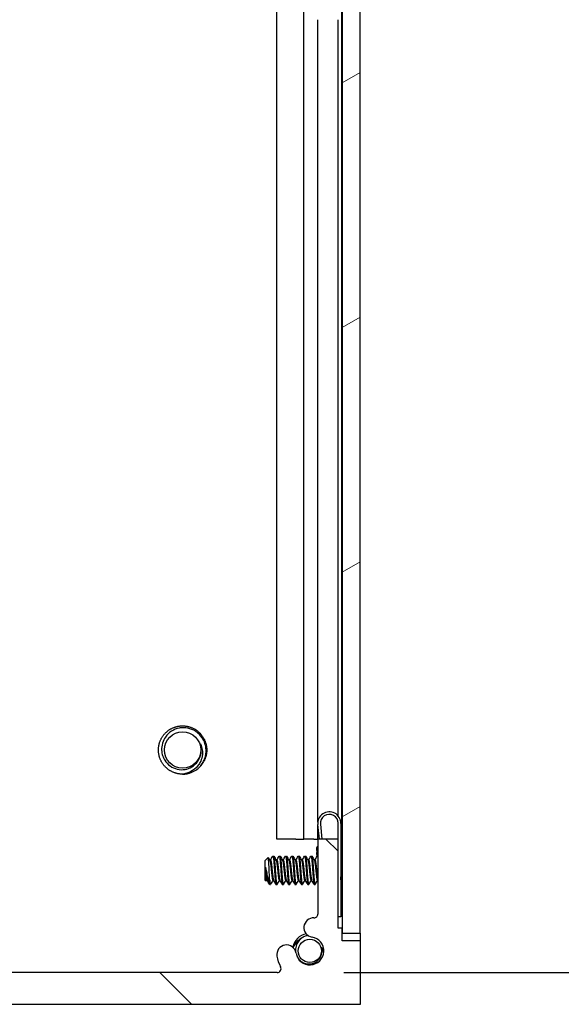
# Model space of a CAD drawing. Header units: millimetres. Extents: x 64 to 1798, y 64 to 1375.
# Tile 37 of 66: x 997 to 1051, y 453 to 551. Entities that reach past the tile are written whole.
import ezdxf

# ---------------------------------------------------------------- set-up
doc = ezdxf.new("R2010")
doc.units = ezdxf.units.MM
doc.header["$LTSCALE"] = 6.666667
for name, color, linetype, lineweight in [('Dimension (ANSI)', 7, 'Continuous', 25), ('Hatch (ANSI)', 7, 'Continuous', 18), ('Visible (ANSI)', 7, 'Continuous', 25)]:
    doc.layers.add(name, color=color, linetype=linetype, lineweight=lineweight)
doc.styles.add('Note Text (ANSI)', font='tahoma.ttf')
doc.dimstyles.new('Default - mm (ANSI)', dxfattribs={"dimscale": 6.666667, "dimtxt": 1.75, "dimasz": 1.5, "dimexe": 2, "dimexo": 1, "dimgap": 0.8, "dimtad": 0, "dimtih": 1, "dimtoh": 1, "dimrnd": 1e-08, "dimzin": 0, "dimdsep": 46, "dimtxsty": 'Note Text (ANSI)', "dimblk": 'Filled-2', "dimcen": 0.09, "dimdle": 10, "dimclrd": 256, "dimclre": 256, "dimclrt": 256, "dimadec": 1, "dimazin": 0, "dimtfac": 1.741714, "dimtofl": 0, "dimtmove": 0, "dimatfit": 3, "dimldrblk": 'Filled-1', "dimfxl": 1, "dimtolj": 1, "dimtzin": 0, "dimlwd": -1, "dimlwe": -1, "dimarcsym": 0})

# ---------------------------------------------------------------- blocks, each defined once
blk = doc.blocks.new('Filled-2')
at = {"color": 0}
for p, q in [((0, 0), (-1, 0.1667)), ((-1, 0.1667), (-1, -0.1667)), ((-1, 0), (0, 0)), ((-1, -0.1667), (0, 0))]:
    blk.add_line(p, q, dxfattribs=at)
at = {"color": 0, "flags": 128}
blk.add_lwpolyline([(-1, -0.1667), (0, 0), (-1, 0.1667), (-1, -0.1667)], dxfattribs=at)
at = {"color": 0}
blk.add_solid([(-1, -0.1667), (0, 0), (-1, 0.1667), (-1, -0.1667)], dxfattribs=at)
blk = doc.blocks.new('*D11')
at = {"layer": 'Defpoints', "color": 0, "transparency": 16777216}
for p in [(1022.301, 1008.663), (1117.447, 1008.663), (1022.301, 456.233)]:
    blk.add_point(p, dxfattribs=at)
at = {"layer": 'Dimension (ANSI)', "transparency": 16777216}
for p, q in [((1028.968, 1008.663), (1130.781, 1008.663)), ((1117.447, 998.663), (1117.447, 756.822)), ((1117.447, 466.233), (1117.447, 708.073)), ((1028.968, 456.233), (1130.781, 456.233))]:
    blk.add_line(p, q, dxfattribs=at)
at = {"layer": 'Dimension (ANSI)', "transparency": 16777216, "xscale": 10, "yscale": 10, "zscale": 10}
for p, rotation in [((1117.447, 1008.663), 90), ((1117.447, 456.233), 270)]:
    blk.add_blockref('Filled-2', p, dxfattribs=dict(at, rotation=rotation))
at = {"layer": 'Dimension (ANSI)', "transparency": 16777216, "char_height": 11.66667, "attachment_point": 5, "style": 'Note Text (ANSI)'}
for s, insert in [('\\A1; 552.43 mm', (1117.447, 743.857)), ('\\A1;[21.749 in]', (1117.447, 719.483))]:
    blk.add_mtext(s, dxfattribs=dict(at, insert=insert))
blk = doc.blocks.new('Filled-1')
at = {"color": 0}
for p, q in [((0, 0), (-1, 0.3333)), ((-1, 0.3333), (-1, -0.3333)), ((-1, 0), (0, 0)), ((-1, -0.3333), (0, 0))]:
    blk.add_line(p, q, dxfattribs=at)
at = {"color": 0, "flags": 128}
blk.add_lwpolyline([(-1, -0.3333), (0, 0), (-1, 0.3333), (-1, -0.3333)], dxfattribs=at)
at = {"color": 0}
blk.add_solid([(-1, -0.3333), (0, 0), (-1, 0.3333), (-1, -0.3333)], dxfattribs=at)

msp = doc.modelspace()

# ---------------------------------------------------------------- hatches: boundary and pattern name
at = {"layer": 'Hatch (ANSI)'}
h = msp.add_hatch(dxfattribs=at)
h.set_pattern_fill('ANSI31', color=256, scale=169.333333, angle=-15, style=0)
h.set_pattern_definition([(30, (0, 0), (-10.58333, 18.33087), [])])
h.paths.add_polyline_path([(1030.5974, 1004.7483), (1028.794, 1004.7483), (1028.794, 460.1469), (1030.5974, 460.1469)])
h = msp.add_hatch(dxfattribs=at)
h.set_pattern_fill('ANSI31', color=256, scale=169.333333, angle=90, style=0)
h.set_pattern_definition([(135, (0, 0), (-14.9671, -14.9671), [])])
edge = h.paths.add_edge_path()
edge.add_line((942.4725, 459.4076), (942.4725, 453.0576))
edge.add_line((942.4725, 453.0576), (1030.6105, 453.0576))
edge.add_line((1030.6105, 453.0576), (1030.6105, 459.4076))
edge.add_line((1030.6105, 459.4076), (1028.7815, 459.4076))
edge.add_line((1028.7815, 459.4076), (1028.7815, 460.6776))
edge.add_line((1028.7815, 460.6776), (1028.4005, 460.6776))
edge.add_line((1028.4005, 460.6776), (1028.4005, 469.5676))
edge.add_line((1028.4005, 469.5676), (1026.3685, 469.5676))
edge.add_line((1026.3685, 469.5676), (1026.3685, 462.0689))
edge.add_ellipse((1025.9875, 462.0689), major_axis=(0.381, 0), ratio=1, start_angle=267.543268, end_angle=360, ccw=False)
edge.add_ellipse((1025.9298, 460.724), major_axis=(0.0414, 0.9643), ratio=1, start_angle=0, end_angle=173.339678)
edge.add_ellipse((1025.5555, 458.3916), major_axis=(0.2214, 1.3794), ratio=1, start_angle=108.234109, end_angle=360, ccw=False)
edge.add_ellipse((1023.2231, 458.0173), major_axis=(0.953, 0.1529), ratio=1, start_angle=0, end_angle=180)
edge.add_ellipse((1025.5555, 458.3916), major_axis=(-3.2854, -0.5272), ratio=1, start_angle=0, end_angle=19.532567)
edge.add_ellipse((1022.3011, 456.6136), major_axis=(0.3344, 0.1827), ratio=1, start_angle=241.350379, end_angle=360, ccw=False)
edge.add_line((1022.3011, 456.2326), (950.7819, 456.2326))
edge.add_ellipse((950.7819, 456.6136), major_axis=(0, -0.381), ratio=1, start_angle=241.350379, end_angle=360, ccw=False)
edge.add_ellipse((947.5275, 458.3916), major_axis=(2.92, -1.5953), ratio=1, start_angle=0, end_angle=19.532567)
edge.add_ellipse((949.8599, 458.0173), major_axis=(0.953, -0.1529), ratio=1, start_angle=0, end_angle=180)
edge.add_ellipse((947.5275, 458.3916), major_axis=(1.3794, -0.2214), ratio=1, start_angle=108.234109, end_angle=360, ccw=False)
edge.add_ellipse((947.1532, 460.724), major_axis=(0.1529, -0.953), ratio=1, start_angle=0, end_angle=173.339678)
edge.add_ellipse((947.0955, 462.0689), major_axis=(0.0163, -0.3806), ratio=1, start_angle=267.543268, end_angle=360, ccw=False)
edge.add_line((946.7145, 462.0689), (946.7145, 469.5676))
edge.add_line((946.7145, 469.5676), (944.6825, 469.5676))
edge.add_line((944.6825, 469.5676), (944.6825, 460.6776))
edge.add_line((944.6825, 460.6776), (944.3015, 460.6776))
edge.add_line((944.3015, 460.6776), (944.3015, 459.4076))
edge.add_line((944.3015, 459.4076), (942.4725, 459.4076))

# ---------------------------------------------------------------- linework, layer by layer
at = {"layer": 'Visible (ANSI)'}
for p, q in [((1028.794, 1004.7483), (1028.794, 460.1469)), ((1030.5974, 460.1469), (1030.5974, 1004.7483)), ((1022.2448, 469.5576), (1022.2448, 553.2252)), ((1024.9515, 469.5576), (1024.9515, 553.4778)), ((1028.7684, 469.5576), (1028.7684, 553.3524)), ((1026.3554, 471.2387), (1026.3554, 551.3976)), ((1028.3874, 471.8647), (1028.3874, 551.3976)), ((1028.3874, 469.5676), (1028.3874, 471.2856)), ((1028.4005, 469.5676), (1028.4005, 471.1326)), ((1028.6505, 471.1326), (1028.6505, 461.7826)), ((1026.3554, 469.5576), (1026.3554, 471.0266)), ((1026.5121, 469.5676), (1026.3571, 471.0097)), ((1026.6056, 471.0364), (1026.7635, 469.5676)), ((1024.163, 469.5576), (1022.2448, 469.5576)), ((1024.163, 469.5576), (1024.9515, 469.5576)), ((1025.9581, 469.5576), (1024.9515, 469.5576)), ((1025.9581, 469.5576), (1026.3554, 469.5576)), ((1026.3554, 469.5576), (1026.3685, 469.5576)), ((1028.4005, 469.5676), (1026.3685, 469.5676)), ((1026.3685, 469.5676), (1026.3685, 462.0689)), ((1028.4005, 460.6776), (1028.4005, 469.5676)), ((1028.6505, 469.5576), (1028.7684, 469.5576)), ((1028.7684, 469.5576), (1028.794, 469.5576)), ((1026.2172, 468.5679), (1026.2538, 468.2269)), ((1026.3037, 467.763), (1026.2538, 468.2269)), ((1021.0724, 467.3923), (1021.3954, 467.7153)), ((1021.0724, 467.3923), (1021.0724, 465.5)), ((1021.5586, 467.4389), (1021.628, 467.4389)), ((1021.8661, 467.8685), (1021.9455, 467.8685)), ((1022.1936, 467.4389), (1022.263, 467.4389)), ((1022.5011, 467.8685), (1022.5805, 467.8685)), ((1022.8286, 467.4389), (1022.898, 467.4389)), ((1023.1361, 467.8685), (1023.2155, 467.8685)), ((1023.4636, 467.4389), (1023.533, 467.4389)), ((1023.7711, 467.8685), (1023.8505, 467.8685)), ((1024.0986, 467.4389), (1024.168, 467.4389)), ((1024.4061, 467.8685), (1024.4855, 467.8685)), ((1024.7336, 467.4389), (1024.803, 467.4389)), ((1025.0411, 467.8685), (1025.1205, 467.8685)), ((1025.3686, 467.4389), (1025.438, 467.4389)), ((1025.6761, 467.8685), (1025.7555, 467.8685)), ((1026.0036, 467.4389), (1026.073, 467.4389)), ((1028.6505, 467.6234), (1028.794, 467.7669)), ((1021.1191, 466.7693), (1021.1191, 466.0014)), ((1021.0724, 465.5), (1021.1912, 465.3812)), ((1021.2311, 465.4533), (1021.3006, 465.4533)), ((1021.5486, 465.0237), (1021.5486, 465.4495)), ((1021.8661, 465.4533), (1021.9356, 465.4533)), ((1022.5011, 465.4533), (1022.5706, 465.4533)), ((1023.1361, 465.4533), (1023.2056, 465.4533)), ((1023.7711, 465.4533), (1023.8406, 465.4533)), ((1024.4061, 465.4533), (1024.4756, 465.4533)), ((1025.0411, 465.4533), (1025.1106, 465.4533)), ((1025.6761, 465.4533), (1025.7456, 465.4533)), ((1026.3111, 465.4533), (1026.3685, 465.4533)), ((1028.7138, 465.2055), (1028.794, 465.1253)), ((1021.5486, 465.0237), (1021.628, 465.0237)), ((1022.1836, 465.0237), (1022.263, 465.0237)), ((1022.8186, 465.0237), (1022.898, 465.0237)), ((1023.4536, 465.0237), (1023.533, 465.0237)), ((1024.0886, 465.0237), (1024.168, 465.0237)), ((1024.7236, 465.0237), (1024.803, 465.0237)), ((1025.3586, 465.0237), (1025.438, 465.0237)), ((1025.9936, 465.0237), (1026.073, 465.0237)), ((1026.3571, 461.9845), (1026.3594, 461.9862)), ((1026.3586, 461.9825), (1026.3571, 461.9845)), ((1028.6505, 461.7826), (1028.4005, 461.7826)), ((1028.7815, 460.6776), (1028.4005, 460.6776)), ((1028.7815, 459.4076), (1028.7815, 460.6776)), ((1030.6105, 459.4076), (1028.7815, 459.4076)), ((1028.794, 460.1469), (1030.5974, 460.1469)), ((1030.5974, 460.1469), (1030.5974, 459.4076)), ((1030.6105, 453.0576), (1030.6105, 459.4076)), ((1022.3011, 456.2326), (950.7819, 456.2326)), ((942.4725, 453.0576), (1030.6105, 453.0576))]:
    msp.add_line(p, q, dxfattribs=at)
for centre, radius in [((1012.8428, 478.4576), 1.8177), ((1025.5555, 458.3916), 1.1573)]:
    msp.add_circle(centre, radius, dxfattribs=at)
for centre, radius, start, end in [((1012.8428, 478.4576), 1.876, 333.644372, 18.644372), ((1012.8428, 478.4576), 2.413, 270, 315), ((1027.5005, 471.1326), 1.15, 0, 186.134146), ((1027.5005, 471.1326), 0.9, 0, 186.134146), ((1026.81, 468.4755), 0.6, 137.382808, 171.134146), ((1025.9298, 460.724), 0.9652, 87.543268, 260.882946), ((1025.9875, 462.0689), 0.381, 267.543268, 0), ((1025.5555, 458.3916), 1.75, 102.031061, 167.968939), ((1025.5555, 458.3916), 1.397, 189.117054, 80.882946), ((1023.2231, 458.0173), 0.9652, 9.117054, 189.117054), ((1025.5555, 458.3916), 1.2156, 333.644372, 18.644372), ((1025.5555, 458.3916), 3.3274, 189.117054, 208.649621), ((1022.3011, 456.6136), 0.381, 270, 28.649621)]:
    msp.add_arc(centre, radius, start, end, dxfattribs=at)
for points, weights, knots in [([(1010.4298, 478.4576), (1010.4298, 479.4571), (1011.1365, 480.1639), (1011.8433, 480.8706), (1012.8428, 480.8706), (1013.8423, 480.8706), (1014.549, 480.1639), (1015.2558, 479.4571), (1015.2558, 478.4576)], [1, 0.923879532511, 1, 0.923879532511, 1, 0.923879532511, 1, 0.923879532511, 1], [0.076923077, 0.076923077, 0.076923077, 0.086538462, 0.086538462, 0.096153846, 0.096153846, 0.105769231, 0.105769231, 0.115384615, 0.115384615, 0.115384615]), ([(1012.8428, 476.0446), (1011.8433, 476.0446), (1011.1365, 476.7514), (1010.4298, 477.4581), (1010.4298, 478.4576)], [1, 0.923879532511, 1, 0.923879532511, 1], [0.057692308, 0.057692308, 0.057692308, 0.067307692, 0.067307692, 0.076923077, 0.076923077, 0.076923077]), ([(1021.5683, 467.4217), (1021.586, 467.3903), (1021.6016, 467.3059), (1021.6545, 467.0193), (1021.7074, 466.4461), (1021.7603, 465.8729), (1021.8132, 465.5863), (1021.8378, 465.4533), (1021.8661, 465.4533)], [0.941196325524, 0.956426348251, 1, 0.866025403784, 1, 0.866025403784, 1, 0.933012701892, 0.933012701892], [0.079945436, 0.079945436, 0.079945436, 0.083333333, 0.083333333, 0.09375, 0.09375, 0.104166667, 0.104166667, 0.109375, 0.109375, 0.109375]), ([(1021.628, 467.4389), (1021.6564, 467.4389), (1021.6809, 467.3059), (1021.7339, 467.0193), (1021.7868, 466.4461), (1021.8397, 465.8729), (1021.8926, 465.5863), (1021.9082, 465.5019), (1021.9259, 465.4706)], [0.933012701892, 0.933012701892, 1, 0.866025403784, 1, 0.866025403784, 1, 0.956426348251, 0.941196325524], [0.078125, 0.078125, 0.078125, 0.083333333, 0.083333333, 0.09375, 0.09375, 0.104166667, 0.104166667, 0.107554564, 0.107554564, 0.107554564]), ([(1021.8522, 467.8561), (1021.8879, 467.9199), (1021.9191, 467.6779), (1021.972, 467.2673), (1022.0249, 466.4461)], [0.937106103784, 0.916453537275, 1, 0.866025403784, 1], [0.076837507, 0.076837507, 0.076837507, 0.083333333, 0.083333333, 0.09375, 0.09375, 0.09375]), ([(1021.9455, 467.8685), (1021.9739, 467.8685), (1021.9984, 467.6779), (1022.0514, 467.2673), (1022.1043, 466.4461)], [0.933012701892, 0.933012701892, 1, 0.866025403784, 1], [0.140625, 0.140625, 0.140625, 0.145833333, 0.145833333, 0.15625, 0.15625, 0.15625]), ([(1022.2033, 467.4217), (1022.221, 467.3903), (1022.2366, 467.3059), (1022.2895, 467.0193), (1022.3424, 466.4461), (1022.3953, 465.8729), (1022.4482, 465.5863), (1022.4728, 465.4533), (1022.5011, 465.4533)], [0.941196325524, 0.956426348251, 1, 0.866025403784, 1, 0.866025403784, 1, 0.933012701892, 0.933012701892], [0.142445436, 0.142445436, 0.142445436, 0.145833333, 0.145833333, 0.15625, 0.15625, 0.166666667, 0.166666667, 0.171875, 0.171875, 0.171875]), ([(1022.263, 467.4389), (1022.2914, 467.4389), (1022.3159, 467.3059), (1022.3689, 467.0193), (1022.4218, 466.4461), (1022.4747, 465.8729), (1022.5276, 465.5863), (1022.5432, 465.5019), (1022.5609, 465.4706)], [0.933012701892, 0.933012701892, 1, 0.866025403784, 1, 0.866025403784, 1, 0.956426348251, 0.941196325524], [0.140625, 0.140625, 0.140625, 0.145833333, 0.145833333, 0.15625, 0.15625, 0.166666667, 0.166666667, 0.170054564, 0.170054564, 0.170054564]), ([(1022.4872, 467.8561), (1022.5229, 467.9199), (1022.5541, 467.6779), (1022.607, 467.2673), (1022.6599, 466.4461)], [0.937106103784, 0.916453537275, 1, 0.866025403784, 1], [0.139337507, 0.139337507, 0.139337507, 0.145833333, 0.145833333, 0.15625, 0.15625, 0.15625]), ([(1022.5805, 467.8685), (1022.6089, 467.8685), (1022.6334, 467.6779), (1022.6864, 467.2673), (1022.7393, 466.4461)], [0.933012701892, 0.933012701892, 1, 0.866025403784, 1], [0.203125, 0.203125, 0.203125, 0.208333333, 0.208333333, 0.21875, 0.21875, 0.21875]), ([(1022.8383, 467.4217), (1022.856, 467.3903), (1022.8716, 467.3059), (1022.9245, 467.0193), (1022.9774, 466.4461), (1023.0303, 465.8729), (1023.0832, 465.5863), (1023.1078, 465.4533), (1023.1361, 465.4533)], [0.941196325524, 0.956426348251, 1, 0.866025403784, 1, 0.866025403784, 1, 0.933012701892, 0.933012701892], [0.204945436, 0.204945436, 0.204945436, 0.208333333, 0.208333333, 0.21875, 0.21875, 0.229166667, 0.229166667, 0.234375, 0.234375, 0.234375]), ([(1022.898, 467.4389), (1022.9264, 467.4389), (1022.9509, 467.3059), (1023.0039, 467.0193), (1023.0568, 466.4461), (1023.1097, 465.8729), (1023.1626, 465.5863), (1023.1782, 465.5019), (1023.1959, 465.4706)], [0.933012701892, 0.933012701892, 1, 0.866025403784, 1, 0.866025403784, 1, 0.956426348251, 0.941196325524], [0.203125, 0.203125, 0.203125, 0.208333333, 0.208333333, 0.21875, 0.21875, 0.229166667, 0.229166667, 0.232554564, 0.232554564, 0.232554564]), ([(1023.1222, 467.8561), (1023.1579, 467.9199), (1023.1891, 467.6779), (1023.242, 467.2673), (1023.2949, 466.4461)], [0.937106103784, 0.916453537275, 1, 0.866025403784, 1], [0.201837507, 0.201837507, 0.201837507, 0.208333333, 0.208333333, 0.21875, 0.21875, 0.21875]), ([(1023.2155, 467.8685), (1023.2439, 467.8685), (1023.2684, 467.6779), (1023.3214, 467.2673), (1023.3743, 466.4461)], [0.933012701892, 0.933012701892, 1, 0.866025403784, 1], [0.265625, 0.265625, 0.265625, 0.270833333, 0.270833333, 0.28125, 0.28125, 0.28125]), ([(1023.4733, 467.4217), (1023.491, 467.3903), (1023.5066, 467.3059), (1023.5595, 467.0193), (1023.6124, 466.4461), (1023.6653, 465.8729), (1023.7182, 465.5863), (1023.7428, 465.4533), (1023.7711, 465.4533)], [0.941196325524, 0.956426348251, 1, 0.866025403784, 1, 0.866025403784, 1, 0.933012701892, 0.933012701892], [0.267445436, 0.267445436, 0.267445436, 0.270833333, 0.270833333, 0.28125, 0.28125, 0.291666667, 0.291666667, 0.296875, 0.296875, 0.296875]), ([(1023.533, 467.4389), (1023.5614, 467.4389), (1023.5859, 467.3059), (1023.6389, 467.0193), (1023.6918, 466.4461), (1023.7447, 465.8729), (1023.7976, 465.5863), (1023.8132, 465.5019), (1023.8309, 465.4706)], [0.933012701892, 0.933012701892, 1, 0.866025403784, 1, 0.866025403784, 1, 0.956426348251, 0.941196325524], [0.265625, 0.265625, 0.265625, 0.270833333, 0.270833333, 0.28125, 0.28125, 0.291666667, 0.291666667, 0.295054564, 0.295054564, 0.295054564]), ([(1023.7572, 467.8561), (1023.7929, 467.9199), (1023.8241, 467.6779), (1023.877, 467.2673), (1023.9299, 466.4461)], [0.937106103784, 0.916453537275, 1, 0.866025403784, 1], [0.264337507, 0.264337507, 0.264337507, 0.270833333, 0.270833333, 0.28125, 0.28125, 0.28125]), ([(1023.8505, 467.8685), (1023.8789, 467.8685), (1023.9034, 467.6779), (1023.9564, 467.2673), (1024.0093, 466.4461)], [0.933012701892, 0.933012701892, 1, 0.866025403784, 1], [0.328125, 0.328125, 0.328125, 0.333333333, 0.333333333, 0.34375, 0.34375, 0.34375]), ([(1024.1083, 467.4217), (1024.126, 467.3903), (1024.1416, 467.3059), (1024.1945, 467.0193), (1024.2474, 466.4461), (1024.3003, 465.8729), (1024.3532, 465.5863), (1024.3778, 465.4533), (1024.4061, 465.4533)], [0.941196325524, 0.956426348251, 1, 0.866025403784, 1, 0.866025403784, 1, 0.933012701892, 0.933012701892], [0.329945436, 0.329945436, 0.329945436, 0.333333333, 0.333333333, 0.34375, 0.34375, 0.354166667, 0.354166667, 0.359375, 0.359375, 0.359375]), ([(1024.168, 467.4389), (1024.1964, 467.4389), (1024.2209, 467.3059), (1024.2739, 467.0193), (1024.3268, 466.4461), (1024.3797, 465.8729), (1024.4326, 465.5863), (1024.4482, 465.5019), (1024.4659, 465.4706)], [0.933012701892, 0.933012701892, 1, 0.866025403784, 1, 0.866025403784, 1, 0.956426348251, 0.941196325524], [0.328125, 0.328125, 0.328125, 0.333333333, 0.333333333, 0.34375, 0.34375, 0.354166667, 0.354166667, 0.357554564, 0.357554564, 0.357554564]), ([(1024.3922, 467.8561), (1024.4279, 467.9199), (1024.4591, 467.6779), (1024.512, 467.2673), (1024.5649, 466.4461)], [0.937106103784, 0.916453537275, 1, 0.866025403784, 1], [0.326837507, 0.326837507, 0.326837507, 0.333333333, 0.333333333, 0.34375, 0.34375, 0.34375]), ([(1024.4855, 467.8685), (1024.5139, 467.8685), (1024.5384, 467.6779), (1024.5914, 467.2673), (1024.6443, 466.4461)], [0.933012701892, 0.933012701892, 1, 0.866025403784, 1], [0.390625, 0.390625, 0.390625, 0.395833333, 0.395833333, 0.40625, 0.40625, 0.40625]), ([(1024.7433, 467.4217), (1024.761, 467.3903), (1024.7766, 467.3059), (1024.8295, 467.0193), (1024.8824, 466.4461), (1024.9353, 465.8729), (1024.9882, 465.5863), (1025.0128, 465.4533), (1025.0411, 465.4533)], [0.941196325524, 0.956426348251, 1, 0.866025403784, 1, 0.866025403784, 1, 0.933012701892, 0.933012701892], [0.392445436, 0.392445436, 0.392445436, 0.395833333, 0.395833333, 0.40625, 0.40625, 0.416666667, 0.416666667, 0.421875, 0.421875, 0.421875]), ([(1024.803, 467.4389), (1024.8314, 467.4389), (1024.8559, 467.3059), (1024.9089, 467.0193), (1024.9618, 466.4461), (1025.0147, 465.8729), (1025.0676, 465.5863), (1025.0832, 465.5019), (1025.1009, 465.4706)], [0.933012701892, 0.933012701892, 1, 0.866025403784, 1, 0.866025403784, 1, 0.956426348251, 0.941196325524], [0.390625, 0.390625, 0.390625, 0.395833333, 0.395833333, 0.40625, 0.40625, 0.416666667, 0.416666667, 0.420054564, 0.420054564, 0.420054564]), ([(1025.0272, 467.8561), (1025.0629, 467.9199), (1025.0941, 467.6779), (1025.147, 467.2673), (1025.1999, 466.4461)], [0.937106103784, 0.916453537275, 1, 0.866025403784, 1], [0.389337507, 0.389337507, 0.389337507, 0.395833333, 0.395833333, 0.40625, 0.40625, 0.40625]), ([(1025.1205, 467.8685), (1025.1489, 467.8685), (1025.1734, 467.6779), (1025.2264, 467.2673), (1025.2793, 466.4461)], [0.933012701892, 0.933012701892, 1, 0.866025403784, 1], [0.453125, 0.453125, 0.453125, 0.458333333, 0.458333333, 0.46875, 0.46875, 0.46875]), ([(1025.3783, 467.4217), (1025.396, 467.3903), (1025.4116, 467.3059), (1025.4645, 467.0193), (1025.5174, 466.4461), (1025.5703, 465.8729), (1025.6232, 465.5863), (1025.6478, 465.4533), (1025.6761, 465.4533)], [0.941196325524, 0.956426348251, 1, 0.866025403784, 1, 0.866025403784, 1, 0.933012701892, 0.933012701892], [0.454945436, 0.454945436, 0.454945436, 0.458333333, 0.458333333, 0.46875, 0.46875, 0.479166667, 0.479166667, 0.484375, 0.484375, 0.484375]), ([(1025.438, 467.4389), (1025.4664, 467.4389), (1025.4909, 467.3059), (1025.5439, 467.0193), (1025.5968, 466.4461), (1025.6497, 465.8729), (1025.7026, 465.5863), (1025.7182, 465.5019), (1025.7359, 465.4706)], [0.933012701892, 0.933012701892, 1, 0.866025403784, 1, 0.866025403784, 1, 0.956426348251, 0.941196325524], [0.453125, 0.453125, 0.453125, 0.458333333, 0.458333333, 0.46875, 0.46875, 0.479166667, 0.479166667, 0.482554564, 0.482554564, 0.482554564]), ([(1025.6622, 467.8561), (1025.6979, 467.9199), (1025.7291, 467.6779), (1025.782, 467.2673), (1025.8349, 466.4461)], [0.937106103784, 0.916453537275, 1, 0.866025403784, 1], [0.451837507, 0.451837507, 0.451837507, 0.458333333, 0.458333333, 0.46875, 0.46875, 0.46875]), ([(1025.7555, 467.8685), (1025.7839, 467.8685), (1025.8084, 467.6779), (1025.8614, 467.2673), (1025.9143, 466.4461)], [0.933012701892, 0.933012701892, 1, 0.866025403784, 1], [0.515625, 0.515625, 0.515625, 0.520833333, 0.520833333, 0.53125, 0.53125, 0.53125]), ([(1026.0133, 467.4217), (1026.031, 467.3903), (1026.0466, 467.3059), (1026.0995, 467.0193), (1026.1524, 466.4461), (1026.2053, 465.8729), (1026.2582, 465.5863), (1026.2828, 465.4533), (1026.3111, 465.4533)], [0.941196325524, 0.956426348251, 1, 0.866025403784, 1, 0.866025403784, 1, 0.933012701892, 0.933012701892], [0.517445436, 0.517445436, 0.517445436, 0.520833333, 0.520833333, 0.53125, 0.53125, 0.541666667, 0.541666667, 0.546875, 0.546875, 0.546875]), ([(1026.073, 467.4389), (1026.1014, 467.4389), (1026.1259, 467.3059), (1026.1789, 467.0193), (1026.2318, 466.4461), (1026.2847, 465.8729), (1026.3376, 465.5863), (1026.3521, 465.5077), (1026.3685, 465.475)], [0.933012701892, 0.933012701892, 1, 0.866025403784, 1, 0.866025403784, 1, 0.959314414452, 0.943339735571], [0.515625, 0.515625, 0.515625, 0.520833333, 0.520833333, 0.53125, 0.53125, 0.541666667, 0.541666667, 0.544830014, 0.544830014, 0.544830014]), ([(1026.3453, 467.7923), (1026.3551, 467.7475), (1026.3641, 467.6779), (1026.3662, 467.661), (1026.3685, 467.6426)], [0.958679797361, 0.974477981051, 1, 0.993644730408, 0.987892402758], [0.5188489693, 0.5188489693, 0.5188489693, 0.5208333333, 0.5208333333, 0.5213274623, 0.5213274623, 0.5213274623]), ([(1021.1191, 466.7693), (1021.1364, 466.6122), (1021.1518, 466.4461), (1021.2047, 465.8729), (1021.2576, 465.5863), (1021.2732, 465.5019), (1021.2909, 465.4706)], [0.941670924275, 0.957095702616, 1, 0.866025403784, 1, 0.956426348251, 0.941196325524], [0.027914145, 0.027914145, 0.027914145, 0.03125, 0.03125, 0.041666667, 0.041666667, 0.045054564, 0.045054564, 0.045054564]), ([(1022.0249, 466.4461), (1022.0778, 465.6249), (1022.1307, 465.2143), (1022.1553, 465.0237), (1022.1836, 465.0237)], [1, 0.866025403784, 1, 0.933012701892, 0.933012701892], [0.09375, 0.09375, 0.09375, 0.104166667, 0.104166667, 0.109375, 0.109375, 0.109375]), ([(1022.1043, 466.4461), (1022.1572, 465.6249), (1022.2101, 465.2143), (1022.2413, 464.9723), (1022.277, 465.0361)], [1, 0.866025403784, 1, 0.916453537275, 0.937106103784], [0.15625, 0.15625, 0.15625, 0.166666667, 0.166666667, 0.173162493, 0.173162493, 0.173162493]), ([(1022.6599, 466.4461), (1022.7128, 465.6249), (1022.7657, 465.2143), (1022.7903, 465.0237), (1022.8186, 465.0237)], [1, 0.866025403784, 1, 0.933012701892, 0.933012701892], [0.15625, 0.15625, 0.15625, 0.166666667, 0.166666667, 0.171875, 0.171875, 0.171875]), ([(1022.7393, 466.4461), (1022.7922, 465.6249), (1022.8451, 465.2143), (1022.8763, 464.9723), (1022.912, 465.0361)], [1, 0.866025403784, 1, 0.916453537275, 0.937106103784], [0.21875, 0.21875, 0.21875, 0.229166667, 0.229166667, 0.235662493, 0.235662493, 0.235662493]), ([(1023.2949, 466.4461), (1023.3478, 465.6249), (1023.4007, 465.2143), (1023.4253, 465.0237), (1023.4536, 465.0237)], [1, 0.866025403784, 1, 0.933012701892, 0.933012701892], [0.21875, 0.21875, 0.21875, 0.229166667, 0.229166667, 0.234375, 0.234375, 0.234375]), ([(1023.3743, 466.4461), (1023.4272, 465.6249), (1023.4801, 465.2143), (1023.5113, 464.9723), (1023.547, 465.0361)], [1, 0.866025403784, 1, 0.916453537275, 0.937106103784], [0.28125, 0.28125, 0.28125, 0.291666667, 0.291666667, 0.298162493, 0.298162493, 0.298162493]), ([(1023.9299, 466.4461), (1023.9828, 465.6249), (1024.0357, 465.2143), (1024.0603, 465.0237), (1024.0886, 465.0237)], [1, 0.866025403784, 1, 0.933012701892, 0.933012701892], [0.28125, 0.28125, 0.28125, 0.291666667, 0.291666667, 0.296875, 0.296875, 0.296875]), ([(1024.0093, 466.4461), (1024.0622, 465.6249), (1024.1151, 465.2143), (1024.1463, 464.9723), (1024.182, 465.0361)], [1, 0.866025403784, 1, 0.916453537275, 0.937106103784], [0.34375, 0.34375, 0.34375, 0.354166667, 0.354166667, 0.360662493, 0.360662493, 0.360662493]), ([(1024.5649, 466.4461), (1024.6178, 465.6249), (1024.6707, 465.2143), (1024.6953, 465.0237), (1024.7236, 465.0237)], [1, 0.866025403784, 1, 0.933012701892, 0.933012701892], [0.34375, 0.34375, 0.34375, 0.354166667, 0.354166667, 0.359375, 0.359375, 0.359375]), ([(1024.6443, 466.4461), (1024.6972, 465.6249), (1024.7501, 465.2143), (1024.7813, 464.9723), (1024.817, 465.0361)], [1, 0.866025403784, 1, 0.916453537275, 0.937106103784], [0.40625, 0.40625, 0.40625, 0.416666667, 0.416666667, 0.423162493, 0.423162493, 0.423162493]), ([(1025.1999, 466.4461), (1025.2528, 465.6249), (1025.3057, 465.2143), (1025.3303, 465.0237), (1025.3586, 465.0237)], [1, 0.866025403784, 1, 0.933012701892, 0.933012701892], [0.40625, 0.40625, 0.40625, 0.416666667, 0.416666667, 0.421875, 0.421875, 0.421875]), ([(1025.2793, 466.4461), (1025.3322, 465.6249), (1025.3851, 465.2143), (1025.4163, 464.9723), (1025.452, 465.0361)], [1, 0.866025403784, 1, 0.916453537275, 0.937106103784], [0.46875, 0.46875, 0.46875, 0.479166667, 0.479166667, 0.485662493, 0.485662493, 0.485662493]), ([(1025.8349, 466.4461), (1025.8878, 465.6249), (1025.9407, 465.2143), (1025.9653, 465.0237), (1025.9936, 465.0237)], [1, 0.866025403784, 1, 0.933012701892, 0.933012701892], [0.46875, 0.46875, 0.46875, 0.479166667, 0.479166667, 0.484375, 0.484375, 0.484375]), ([(1025.9143, 466.4461), (1025.9672, 465.6249), (1026.0201, 465.2143), (1026.0513, 464.9723), (1026.087, 465.0361)], [1, 0.866025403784, 1, 0.916453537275, 0.937106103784], [0.53125, 0.53125, 0.53125, 0.541666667, 0.541666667, 0.548162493, 0.548162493, 0.548162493]), ([(1021.1191, 466.0014), (1021.1507, 465.7352), (1021.1782, 465.5863), (1021.2028, 465.4533), (1021.2311, 465.4533)], [0.933829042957, 0.925617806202, 1, 0.933012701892, 0.933012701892], [0.035883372, 0.035883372, 0.035883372, 0.041666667, 0.041666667, 0.046875, 0.046875, 0.046875]), ([(1021.5486, 465.4495), (1021.5626, 465.3112), (1021.5751, 465.2143), (1021.6063, 464.9723), (1021.642, 465.0361)], [0.948065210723, 0.96476686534, 1, 0.916453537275, 0.937106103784], [0.1014272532, 0.1014272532, 0.1014272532, 0.1041666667, 0.1041666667, 0.1106624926, 0.1106624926, 0.1106624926])]:
    msp.add_rational_spline(points, weights, degree=2, knots=knots, dxfattribs=at)
for points, knots in [([(1015.192, 478.4576), (1015.1828, 478.7357), (1015.1274, 478.9543), (1015.0077, 479.3148), (1014.9125, 479.5073), (1014.6409, 479.9067), (1014.432, 480.1309), (1014.0327, 480.3923), (1013.9036, 480.46), (1013.5066, 480.6213), (1013.2266, 480.6775), (1012.7983, 480.6818), (1012.6538, 480.6692), (1012.2389, 480.5905), (1011.979, 480.4878), (1011.5226, 480.1978), (1011.3052, 480.0032), (1010.9986, 479.5632), (1010.8993, 479.3565), (1010.7563, 478.8727), (1010.7424, 478.6359), (1010.749, 478.4576)], [-0.53135799, -0.53135799, -0.53135799, -0.53135799, -0.48495847, -0.48495847, -0.42525004, -0.42525004, -0.35006367, -0.35006367, -0.31711145, -0.31711145, -0.25296075, -0.25296075, -0.22004808, -0.22004808, -0.15737762, -0.15737762, -0.09767705, -0.09767705, -0.05355355, -0.05355355, -0.000001, -0.000001, -0.000001, -0.000001]), ([(1010.749, 478.4576), (1010.7574, 478.2287), (1010.8007, 478.0474), (1010.897, 477.7428), (1010.9721, 477.5813), (1011.1981, 477.2243), (1011.3762, 477.0243), (1011.8197, 476.7082), (1012.0615, 476.5994), (1012.5546, 476.4861), (1012.8198, 476.4706), (1013.3349, 476.5593), (1013.5648, 476.6455), (1013.9916, 476.9055), (1014.1361, 477.0526), (1014.3438, 477.2891), (1014.4469, 477.4505), (1014.5238, 477.6248)], [-0.3227708, -0.3227708, -0.3227708, -0.3227708, -0.29549718, -0.29549718, -0.26142943, -0.26142943, -0.21435094, -0.21435094, -0.17052081, -0.17052081, -0.1299024, -0.1299024, -0.09448701, -0.09448701, -0.05719334, -0.05719334, 0, 0, 0, 0]), ([(1014.8106, 478.4576), (1014.8298, 478.3169), (1014.8467, 478.0918), (1014.7586, 477.6), (1014.6857, 477.3917), (1014.5126, 477.0715), (1014.4323, 476.9546), (1014.1494, 476.6188), (1013.9185, 476.4327), (1013.5359, 476.2306), (1013.4074, 476.1771), (1013.0869, 476.0766), (1012.9316, 476.0545), (1012.8428, 476.0446)], [-0.17518901, -0.17518901, -0.17518901, -0.17518901, -0.13651499, -0.13651499, -0.10626258, -0.10626258, -0.08634585, -0.08634585, -0.04603942, -0.04603942, -0.02698483, -0.02698483, 0, 0, 0, 0]), ([(1014.549, 476.7514), (1014.6779, 476.8887), (1014.7697, 477.0179), (1014.9192, 477.2605), (1014.9866, 477.3977), (1015.1883, 477.9329), (1015.1981, 478.2701), (1015.192, 478.4576)], [-0.094562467, -0.094562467, -0.094562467, -0.094562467, -0.076777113, -0.076777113, -0.056300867, -0.056300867, -0.000001, -0.000001, -0.000001, -0.000001]), ([(1021.4976, 466.4461), (1021.4908, 466.6044), (1021.4847, 466.7286), (1021.4739, 466.938), (1021.4679, 467.0449), (1021.4533, 467.2807), (1021.4449, 467.3994), (1021.433, 467.5396), (1021.4292, 467.5807), (1021.4174, 467.6801), (1021.4087, 467.7152), (1021.3984, 467.7174), (1021.3969, 467.7168), (1021.3954, 467.7153)], [-0.3275077, -0.3275077, -0.3275077, -0.3275077, -0.298679, -0.298679, -0.26513723, -0.26513723, -0.21824944, -0.21824944, -0.19498337, -0.19498337, -0.1484776, -0.1484776, -0.14089425, -0.14089425, -0.14089425, -0.14089425]), ([(1021.1925, 466.4461), (1021.2025, 466.3939), (1021.2218, 466.2951), (1021.2659, 466.0747), (1021.2843, 465.9837), (1021.3312, 465.7567), (1021.3587, 465.6266), (1021.4189, 465.3573), (1021.444, 465.2567), (1021.4935, 465.107), (1021.5213, 465.051), (1021.5486, 465.0237)], [-0.16946906, -0.16946906, -0.16946906, -0.16946906, -0.14210049, -0.14210049, -0.12254616, -0.12254616, -0.09176944, -0.09176944, -0.05039984, -0.05039984, 0, 0, 0, 0]), ([(1021.5486, 465.4495), (1021.5402, 465.5856), (1021.5314, 465.7425), (1021.5227, 465.9131), (1021.5183, 465.9985), (1021.514, 466.0857), (1021.5098, 466.1749), (1021.5056, 466.2641), (1021.5014, 466.356), (1021.4976, 466.4461)], [0, 0, 0, 0, 0.0005404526, 0.0005404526, 0.0005404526, 0.0008106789, 0.0008106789, 0.0008106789, 0.0010809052, 0.0010809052, 0.0010809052, 0.0010809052]), ([(1021.2029, 465.3855), (1021.1972, 465.3754), (1021.1913, 465.3771), (1021.1765, 465.4114), (1021.1676, 465.4597), (1021.1514, 465.6032), (1021.1448, 465.6809), (1021.1327, 465.8229), (1021.1259, 465.909), (1021.1191, 466.0014)], [-0.09938098, -0.09938098, -0.09938098, -0.09938098, -0.08213524, -0.08213524, -0.055703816, -0.055703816, -0.030124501, -0.030124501, 0, 0, 0, 0]), ([(1028.7138, 465.2055), (1028.7059, 465.2134), (1028.6979, 465.2466), (1028.6838, 465.3522), (1028.6766, 465.43), (1028.6616, 465.6265), (1028.6561, 465.7037), (1028.6505, 465.7872)], [-0.52990335, -0.52990335, -0.52990335, -0.52990335, -0.4386463, -0.4386463, -0.36077455, -0.36077455, -0.31864389, -0.31864389, -0.31864389, -0.31864389]), ([(1024.8586, 459.745), (1024.8477, 459.7392), (1024.8368, 459.7332), (1024.82, 459.7239), (1024.8141, 459.7205), (1024.8045, 459.7151), (1024.8008, 459.713), (1024.7938, 459.7089), (1024.7904, 459.707), (1024.7828, 459.7025), (1024.7785, 459.7), (1024.7672, 459.6933), (1024.7602, 459.6892), (1024.7164, 459.6626), (1024.6802, 459.6393), (1024.534, 459.539), (1024.4305, 459.4537), (1024.148, 459.1761), (1023.9939, 458.9611), (1023.8796, 458.7249)], [-0.14423483, -0.14423483, -0.14423483, -0.14423483, -0.14052602, -0.14052602, -0.13850239, -0.13850239, -0.13723881, -0.13723881, -0.13607836, -0.13607836, -0.13459399, -0.13459399, -0.13217262, -0.13217262, -0.11932022, -0.11932022, -0.07941382, -0.07941382, -0.00050041, -0.00050041, -0.00050041, -0.00050041]), ([(1024.8586, 459.745), (1024.8445, 459.7367), (1024.8304, 459.7282), (1024.6592, 459.6203), (1024.5077, 459.4848), (1024.2921, 459.1776), (1024.2215, 459.0298), (1024.1217, 458.6818), (1024.1155, 458.5133), (1024.1221, 458.3916)], [-0.10890988, -0.10890988, -0.10890988, -0.10890988, -0.10545875, -0.10545875, -0.06644341, -0.06644341, -0.03659642, -0.03659642, -0.000001, -0.000001, -0.000001, -0.000001]), ([(1025.3763, 459.9332), (1025.3671, 459.9317), (1025.3578, 459.93), (1025.2919, 459.9176), (1025.2359, 459.9038), (1025.1809, 459.8868)], [-0.147755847, -0.147755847, -0.147755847, -0.147755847, -0.14578624, -0.14578624, -0.133677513, -0.133677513, -0.133677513, -0.133677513]), ([(1024.2956, 457.788), (1024.3099, 457.7623), (1024.325, 457.737), (1024.4302, 457.5726), (1024.5502, 457.4396), (1024.8457, 457.2288), (1025.009, 457.1557), (1025.3418, 457.0803), (1025.5193, 457.071), (1025.8574, 457.1303), (1026.0076, 457.1871), (1026.2811, 457.3541), (1026.3789, 457.4496), (1026.5277, 457.6226), (1026.5956, 457.733), (1026.6448, 457.852)], [-0.21430823, -0.21430823, -0.21430823, -0.21430823, -0.20745079, -0.20745079, -0.16890819, -0.16890819, -0.13215384, -0.13215384, -0.09808162, -0.09808162, -0.06858842, -0.06858842, -0.0387126, -0.0387126, 0, 0, 0, 0])]:
    msp.add_open_spline(points, degree=3, knots=knots, dxfattribs=at)
for points in [[(1014.6204, 479.0574), (1014.7183, 478.8687), (1014.7817, 478.6686), (1014.8106, 478.4576)], [(1021.4054, 467.7115), (1021.4596, 467.6148), (1021.5138, 467.5182), (1021.5683, 467.4217)], [(1021.6181, 467.4389), (1021.6964, 467.5778), (1021.7744, 467.7169), (1021.8522, 467.8561)], [(1021.9595, 467.8561), (1022.0405, 467.7112), (1022.1217, 467.5663), (1022.2033, 467.4217)], [(1022.2531, 467.4389), (1022.3314, 467.5778), (1022.4094, 467.7169), (1022.4872, 467.8561)], [(1022.5945, 467.8561), (1022.6755, 467.7112), (1022.7567, 467.5663), (1022.8383, 467.4217)], [(1022.8881, 467.4389), (1022.9664, 467.5778), (1023.0444, 467.7169), (1023.1222, 467.8561)], [(1023.2295, 467.8561), (1023.3105, 467.7112), (1023.3917, 467.5663), (1023.4733, 467.4217)], [(1023.5231, 467.4389), (1023.6014, 467.5778), (1023.6794, 467.7169), (1023.7572, 467.8561)], [(1023.8645, 467.8561), (1023.9455, 467.7112), (1024.0267, 467.5663), (1024.1083, 467.4217)], [(1024.1581, 467.4389), (1024.2364, 467.5778), (1024.3144, 467.7169), (1024.3922, 467.8561)], [(1024.4995, 467.8561), (1024.5805, 467.7112), (1024.6617, 467.5663), (1024.7433, 467.4217)], [(1024.7931, 467.4389), (1024.8714, 467.5778), (1024.9494, 467.7169), (1025.0272, 467.8561)], [(1025.1345, 467.8561), (1025.2155, 467.7112), (1025.2967, 467.5663), (1025.3783, 467.4217)], [(1025.4281, 467.4389), (1025.5064, 467.5778), (1025.5844, 467.7169), (1025.6622, 467.8561)], [(1025.7695, 467.8561), (1025.8505, 467.7112), (1025.9317, 467.5663), (1026.0133, 467.4217)], [(1026.0631, 467.4389), (1026.1404, 467.5761), (1026.2174, 467.7134), (1026.2943, 467.8509)], [(1028.7788, 467.7517), (1028.7838, 467.7608), (1028.7889, 467.7698), (1028.794, 467.7789)], [(1021.1191, 466.7693), (1021.1457, 466.6705), (1021.1704, 466.5607), (1021.1925, 466.4461)], [(1021.2411, 465.4533), (1021.2283, 465.4307), (1021.2156, 465.4081), (1021.2029, 465.3855)], [(1021.5166, 465.0684), (1021.4416, 465.2026), (1021.3664, 465.3367), (1021.2909, 465.4706)], [(1021.8761, 465.4533), (1021.7978, 465.3144), (1021.7198, 465.1753), (1021.642, 465.0361)], [(1022.1697, 465.0361), (1022.0886, 465.1811), (1022.0075, 465.3259), (1021.9259, 465.4706)], [(1022.5111, 465.4533), (1022.4327, 465.3144), (1022.3548, 465.1753), (1022.277, 465.0361)], [(1022.8047, 465.0361), (1022.7236, 465.1811), (1022.6425, 465.3259), (1022.5609, 465.4706)], [(1023.1461, 465.4533), (1023.0677, 465.3144), (1022.9898, 465.1753), (1022.912, 465.0361)], [(1023.4397, 465.0361), (1023.3586, 465.1811), (1023.2775, 465.3259), (1023.1959, 465.4706)], [(1023.7811, 465.4533), (1023.7027, 465.3144), (1023.6248, 465.1753), (1023.547, 465.0361)], [(1024.0747, 465.0361), (1023.9936, 465.1811), (1023.9125, 465.3259), (1023.8309, 465.4706)], [(1024.4161, 465.4533), (1024.3377, 465.3144), (1024.2598, 465.1753), (1024.182, 465.0361)], [(1024.7097, 465.0361), (1024.6286, 465.1811), (1024.5475, 465.3259), (1024.4659, 465.4706)], [(1025.0511, 465.4533), (1024.9727, 465.3144), (1024.8948, 465.1753), (1024.817, 465.0361)], [(1025.3447, 465.0361), (1025.2636, 465.1811), (1025.1825, 465.3259), (1025.1009, 465.4706)], [(1025.6861, 465.4533), (1025.6077, 465.3144), (1025.5298, 465.1753), (1025.452, 465.0361)], [(1025.9797, 465.0361), (1025.8986, 465.1811), (1025.8175, 465.3259), (1025.7359, 465.4706)], [(1026.3211, 465.4533), (1026.2427, 465.3144), (1026.1648, 465.1753), (1026.087, 465.0361)], [(1028.7189, 465.2004), (1028.6961, 465.1597), (1028.6733, 465.1189), (1028.6505, 465.0782)], [(1025.1809, 459.8868), (1025.0699, 459.8479), (1024.9617, 459.8002), (1024.8586, 459.745)], [(1025.3634, 459.9424), (1025.3019, 459.9264), (1025.241, 459.9079), (1025.1809, 459.8868)], [(1024.1221, 458.3916), (1024.1226, 458.3824), (1024.1231, 458.3733), (1024.1238, 458.3643)], [(1026.7073, 458.7802), (1026.7823, 458.6606), (1026.8343, 458.5305), (1026.8629, 458.3916)], [(1026.8629, 458.3916), (1026.8808, 458.3043), (1026.9047, 458.1501), (1026.8824, 457.9547)]]:
    msp.add_open_spline(points, degree=3, dxfattribs=at)
msp.add_rational_spline([(1015.2558, 478.4576), (1015.2558, 477.4581), (1014.549, 476.7514)], [1, 0.923879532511, 1], degree=2, dxfattribs=at)

# ---------------------------------------------------------------- dimensions: what is measured, and where the dimension line sits
at = {"layer": 'Dimension (ANSI)'}
dim = msp.add_linear_dim(base=(1117.4475, 1008.6626), p1=(1022.3011, 456.2326), p2=(1022.3011, 1008.6626), angle=90, text=' <> mm\\X[21.749 in]', dimstyle='Default - mm (ANSI)', override={"dimgap": 0.8, "dimdec": 2, "dimpost": '', "dimtol": 0, "dimlim": 0, "dimtp": 0, "dimtm": 0, "dimtdec": 2, "dimatfit": 1}, dxfattribs=at)
dim.commit()
dim.dimension.update_dxf_attribs({"geometry": '*D11', "text_midpoint": (1117.4475, 732.4476), "dimtype": 160})

doc.saveas('drawing.dxf')
